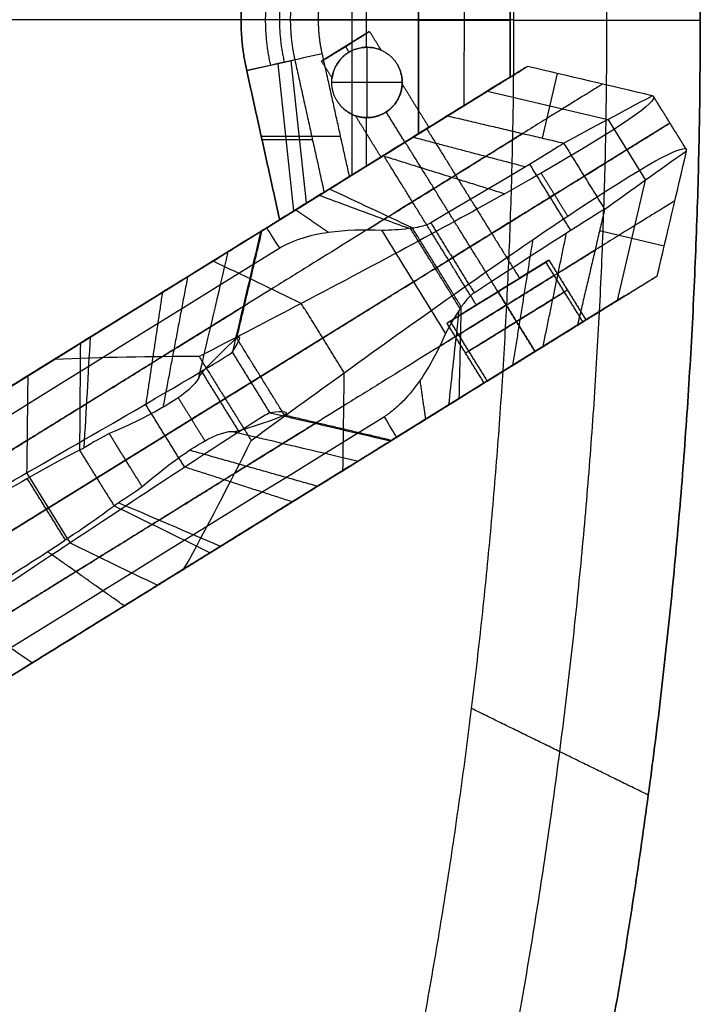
# Model space of a CAD drawing. Header units: millimetres. Extents: x 158 to 605, y -307 to 354.
# Tile 6 of 12: x 509 to 605, y -116 to 24. Entities that reach past the tile are written whole.
import ezdxf

# ---------------------------------------------------------------- set-up
doc = ezdxf.new("R2010")
doc.units = ezdxf.units.MM
for name, color, linetype, true_color in [('Details', 7, 'Continuous', 0xbf3f3f), ('Legs', 7, 'Continuous', 0x38b677), ('Tabletop', 7, 'Continuous', 0xffa000)]:
    doc.layers.add(name, color=color, linetype=linetype, true_color=true_color)

msp = doc.modelspace()

# ---------------------------------------------------------------- linework, layer by layer
at = {"layer": 'Details'}
for p, q in [((556, 1.77, -1237.98), (556, 45.75, -1237.98)), ((571.92, 11.64, -1244.48), (571.93, 35.86, -1244.48)), ((571.92, 11.64, -1266.48), (571.93, 35.86, -1266.48)), ((578.43, 31.83, -1255.48), (578.42, 15.67, -1255.48)), ((558.05, 19.9, -1272.98), (558.05, 27.62, -1272.98)), ((547.22, 23.77, -1237.98), (565.42, 23.77, -1237.98)), ((565.42, 23.77, -1272.98), (551.22, 23.77, -1272.98)), ((565.42, 23.75, -1237.98), (578.42, 23.75, -1250.98)), ((578.42, 23.75, -1259.98), (565.42, 23.75, -1272.98)), ((558.47, 22.13, -1252.54), (551.67, 17.91, -1252.54)), ((555.07, 20.02, -1248.54), (555.07, 20.02, -1256.54)), ((558.11, 9.9, -1242.98), (558.11, 19.9, -1242.98)), ((547.74, -3.34, -1242.73), (545.48, 17.56, -1240.42)), ((549.54, -2.23, -1266.23), (547.36, 17.99, -1268.47)), ((545.71, -4.6, -1255.48), (541.03, 16.58, -1255.48)), ((578.42, 15.67, -1255.48), (565.8, 7.85, -1255.48)), ((563.11, 14.9, -1242.98), (553.11, 14.9, -1242.98)), ((558.05, 3.04, -1272.98), (558.05, 9.9, -1272.98)), ((554.36, 7.23, -1272.98), (543.09, 7.23, -1261.98)), ((543.19, 6.78, -1244.98), (550.36, 6.78, -1237.98)), ((561.19, 4.99, -1255.48), (545.71, -4.6, -1255.48)), ((562.06, 5.53, -1237.98), (562.06, 5.53, -1248.91)), ((562.06, 5.53, -1256.17), (562.06, 5.53, -1272.98)), ((544.59, 0.48, -1244.98), (544.59, 0.48, -1261.98)), ((569.9, -19.04, -1252.52), (583.5, -10.62, -1252.52)), ((576.7, -14.83, -1244.52), (576.7, -14.83, -1260.52)), ((588.77, -19.12, -1252.52), (575.17, -27.54, -1252.52)), ((581.97, -23.33, -1244.52), (581.97, -23.33, -1260.52))]:
    msp.add_line(p, q, dxfattribs=at)
for points, degree in [([(565.43, 39.89, -1237.98), (565.42, 23.75, -1237.98), (565.42, 7.61, -1237.98)], 2), ([(565.42, 7.61, -1272.98), (565.42, 23.75, -1272.98), (565.43, 39.89, -1272.98)], 2), ([(578.42, 15.67, -1250.98), (578.42, 23.75, -1250.98), (578.43, 31.83, -1250.98)], 2), ([(578.43, 31.83, -1259.98), (578.42, 23.75, -1259.98), (578.42, 15.67, -1259.98)], 2), ([(558.47, 22.13, -1252.54), (559.29, 20.8, -1252.54), (560.11, 19.48, -1252.54)], 2), ([(555.57, 19.2, -1248.54), (555.32, 19.61, -1248.54), (555.07, 20.02, -1248.54)], 2), ([(555.57, 19.2, -1256.54), (555.32, 19.61, -1256.54), (555.07, 20.02, -1256.54)], 2), ([(551.76, 18.97, -1272.98), (548.19, 18.17, -1269.31), (544.61, 17.37, -1265.65), (541.03, 16.58, -1261.98)], 3), ([(555.62, 1.54, -1272.98), (553.69, 10.26, -1272.98), (551.76, 18.97, -1272.98)], 2), ([(555.48, 19.15, -1242.98), (555.48, 19.15, -1245.76), (555.48, 19.15, -1248.54)], 2), ([(555.48, 19.15, -1256.54), (555.48, 19.15, -1264.76), (555.48, 19.15, -1272.98)], 2), ([(547.86, 18.1, -1237.98), (549.94, 8.7, -1237.98), (552.01, -0.69, -1237.98)], 2), ([(553.15, 15.52, -1252.54), (552.41, 16.72, -1252.54), (551.67, 17.91, -1252.54)], 2), ([(562.36, 17.53, -1272.98), (562.36, 17.53, -1257.98), (562.36, 17.53, -1242.98)], 2), ([(541.03, 16.58, -1261.98), (541.03, 16.58, -1253.48), (541.03, 16.58, -1244.98)], 2), ([(541.03, 16.58, -1244.98), (543.37, 5.99, -1244.98), (545.71, -4.6, -1244.98)], 2), ([(545.71, -4.6, -1261.98), (543.37, 5.99, -1261.98), (541.03, 16.58, -1261.98)], 2), ([(565.42, 7.61, -1237.98), (569.75, 10.3, -1242.31), (574.09, 12.98, -1246.65), (578.42, 15.67, -1250.98)], 3), ([(578.42, 15.67, -1259.98), (574.09, 12.98, -1264.31), (569.75, 10.3, -1268.65), (565.42, 7.61, -1272.98)], 3), ([(578.42, 15.67, -1250.98), (578.42, 15.67, -1255.48), (578.42, 15.67, -1259.98)], 2), ([(563.1, 14.64, -1252.54), (565, 11.59, -1252.54), (566.89, 8.53, -1252.54)], 2), ([(553.86, 12.26, -1242.98), (553.86, 12.26, -1257.98), (553.86, 12.26, -1272.98)], 2), ([(560.09, 4.31, -1252.54), (558.28, 7.25, -1252.54), (556.46, 10.18, -1252.54)], 2), ([(560.74, 10.65, -1242.98), (560.74, 10.65, -1245.76), (560.74, 10.65, -1248.54)], 2), ([(560.74, 10.65, -1256.54), (560.74, 10.65, -1264.76), (560.74, 10.65, -1272.98)], 2), ([(563.49, 6.42, -1248.54), (562.16, 8.56, -1248.54), (560.84, 10.71, -1248.54)], 2), ([(563.49, 6.42, -1256.54), (562.16, 8.56, -1256.54), (560.84, 10.71, -1256.54)], 2), ([(552.01, -0.69, -1237.98), (558.71, 3.46, -1237.98), (565.42, 7.61, -1237.98)], 2), ([(565.42, 7.61, -1272.98), (560.52, 4.58, -1272.98), (555.62, 1.54, -1272.98)], 2), ([(545.71, -4.6, -1261.98), (549.01, -2.55, -1265.65), (552.31, -0.51, -1269.31), (555.62, 1.54, -1272.98)], 3), ([(552.01, -0.69, -1237.98), (549.91, -2, -1240.31), (547.81, -3.3, -1242.65), (545.71, -4.6, -1244.98)], 3), ([(545.71, -4.6, -1244.98), (545.71, -4.6, -1253.48), (545.71, -4.6, -1261.98)], 2), ([(588.77, -19.12, -1252.52), (586.13, -14.87, -1252.52), (583.5, -10.62, -1252.52)], 2), ([(576.7, -14.83, -1244.52), (579.33, -19.08, -1244.52), (581.97, -23.33, -1244.52)], 2), ([(576.7, -14.83, -1260.52), (579.33, -19.08, -1260.52), (581.97, -23.33, -1260.52)], 2), ([(569.9, -19.04, -1252.52), (572.53, -23.29, -1252.52), (575.17, -27.54, -1252.52)], 2)]:
    msp.add_open_spline(points, degree=degree, dxfattribs=at)
for points, weights in [([(541.03, 31.15, -1244.98), (539.39, 23.86, -1244.98), (541.03, 16.58, -1244.98)], [1, 0.975546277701, 1]), ([(541.03, 16.58, -1261.98), (539.39, 23.86, -1261.98), (541.03, 31.15, -1261.98)], [1, 0.975546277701, 1]), ([(541.03, 16.58, -1255.48), (539.39, 23.86, -1255.48), (541.03, 31.15, -1255.48)], [1, 0.975546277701, 1]), ([(544.44, 17.33, -1241.48), (542.97, 23.86, -1241.48), (544.45, 30.39, -1241.48)], [0.952919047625, 0.929525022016, 0.95291904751]), ([(546.4, 17.77, -1267.48), (545.02, 23.86, -1267.48), (546.4, 29.95, -1267.48)], [0.88709101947, 0.865308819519, 0.887091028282]), ([(547.86, 29.62, -1237.98), (546.56, 23.86, -1237.98), (547.86, 18.1, -1237.98)], [1, 0.975441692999, 1]), ([(551.76, 18.97, -1272.98), (550.66, 23.86, -1272.98), (551.77, 28.75, -1272.98)], [1, 0.975352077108, 1])]:
    msp.add_rational_spline(points, weights, degree=2, dxfattribs=at)
for points, weights, knots in [([(551.67, 17.91, -1252.54), (551.67, 17.91, -1248.54), (555.07, 20.02, -1248.54), (558.47, 22.13, -1248.54), (558.47, 22.13, -1252.54)], [1, 0.707106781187, 1, 0.707106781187, 1], [0, 0, 0, 8, 8, 16, 16, 16]), ([(551.67, 17.91, -1252.54), (551.67, 17.91, -1256.54), (555.07, 20.02, -1256.54), (558.47, 22.13, -1256.54), (558.47, 22.13, -1252.54)], [1, 0.707106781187, 1, 0.707106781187, 1], [-16, -16, -16, -8, -8, 0, 0, 0]), ([(553.86, 12.26, -1272.98), (551.22, 16.51, -1272.98), (555.48, 19.15, -1272.98), (559.73, 21.78, -1272.98), (562.36, 17.53, -1272.98)], [1, 0.707106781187, 1, 0.707106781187, 1], [0, 0, 0, 10, 10, 20, 20, 20]), ([(553.86, 12.26, -1242.98), (551.22, 16.51, -1242.98), (555.48, 19.15, -1242.98), (559.73, 21.78, -1242.98), (562.36, 17.53, -1242.98)], [1, 0.707106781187, 1, 0.707106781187, 1], [-20, -20, -20, -10, -10, 0, 0, 0]), ([(553.86, 12.26, -1257.98), (551.22, 16.51, -1257.98), (555.48, 19.15, -1257.98), (559.73, 21.78, -1257.98), (562.36, 17.53, -1257.98)], [1, 0.707106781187, 1, 0.707106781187, 1], [-15.707963, -15.707963, -15.707963, -7.853982, -7.853982, 0, 0, 0]), ([(562.36, 17.53, -1242.98), (564.99, 13.28, -1242.98), (560.74, 10.65, -1242.98), (556.49, 8.01, -1242.98), (553.86, 12.26, -1242.98)], [1, 0.707106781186, 1, 0.707106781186, 1], [-20, -20, -20, -10, -10, 0, 0, 0]), ([(553.86, 12.26, -1272.98), (556.49, 8.01, -1272.98), (560.74, 10.65, -1272.98), (564.99, 13.28, -1272.98), (562.36, 17.53, -1272.98)], [1, 0.707106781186, 1, 0.707106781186, 1], [-20, -20, -20, -10, -10, 0, 0, 0]), ([(562.36, 17.53, -1257.98), (564.99, 13.28, -1257.98), (560.74, 10.65, -1257.98), (556.49, 8.01, -1257.98), (553.86, 12.26, -1257.98)], [1, 0.707106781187, 1, 0.707106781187, 1], [-31.415927, -31.415927, -31.415927, -23.561945, -23.561945, -15.707963, -15.707963, -15.707963]), ([(566.89, 8.53, -1252.54), (566.89, 8.53, -1248.54), (563.49, 6.42, -1248.54), (560.09, 4.31, -1248.54), (560.09, 4.31, -1252.54)], [1, 0.707106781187, 1, 0.707106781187, 1], [0, 0, 0, 8, 8, 16, 16, 16]), ([(566.89, 8.53, -1252.54), (566.89, 8.53, -1256.54), (563.49, 6.42, -1256.54), (560.09, 4.31, -1256.54), (560.09, 4.31, -1252.54)], [1, 0.707106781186, 1, 0.707106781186, 1], [-16, -16, -16, -8, -8, 0, 0, 0]), ([(569.9, -19.04, -1252.52), (569.9, -19.04, -1244.52), (576.7, -14.83, -1244.52), (583.5, -10.62, -1244.52), (583.5, -10.62, -1252.52)], [1, 0.707106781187, 1, 0.707106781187, 1], [25.132741, 25.132741, 25.132741, 37.699112, 37.699112, 50.265482, 50.265482, 50.265482]), ([(583.5, -10.62, -1252.52), (583.5, -10.62, -1260.52), (576.7, -14.83, -1260.52), (569.9, -19.04, -1260.52), (569.9, -19.04, -1252.52)], [1, 0.707106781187, 1, 0.707106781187, 1], [0, 0, 0, 12.566371, 12.566371, 25.132741, 25.132741, 25.132741]), ([(586.13, -14.87, -1252.52), (586.13, -14.87, -1244.52), (579.33, -19.08, -1244.52), (572.53, -23.29, -1244.52), (572.53, -23.29, -1252.52)], [1, 0.707106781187, 1, 0.707106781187, 1], [-50.265482, -50.265482, -50.265482, -37.699112, -37.699112, -25.132741, -25.132741, -25.132741]), ([(572.53, -23.29, -1252.52), (572.53, -23.29, -1260.52), (579.33, -19.08, -1260.52), (586.13, -14.87, -1260.52), (586.13, -14.87, -1252.52)], [1, 0.707106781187, 1, 0.707106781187, 1], [-25.132741, -25.132741, -25.132741, -12.566371, -12.566371, 0, 0, 0]), ([(588.77, -19.12, -1252.52), (588.77, -19.12, -1244.52), (581.97, -23.33, -1244.52), (575.17, -27.54, -1244.52), (575.17, -27.54, -1252.52)], [1, 0.707106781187, 1, 0.707106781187, 1], [-50.265482, -50.265482, -50.265482, -37.699112, -37.699112, -25.132741, -25.132741, -25.132741]), ([(575.17, -27.54, -1252.52), (575.17, -27.54, -1260.52), (581.97, -23.33, -1260.52), (588.77, -19.12, -1260.52), (588.77, -19.12, -1252.52)], [1, 0.707106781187, 1, 0.707106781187, 1], [-25.132741, -25.132741, -25.132741, -12.566371, -12.566371, 0, 0, 0])]:
    msp.add_rational_spline(points, weights, degree=2, knots=knots, dxfattribs=at)
for points, knots in [([(560.11, 19.48, -1252.54), (560.11, 19.48, -1251.96), (559.9, 19.58, -1251.42), (559.3, 19.76, -1250.48), (558.91, 19.85, -1250.06), (558.48, 19.88, -1249.71), (557.62, 19.95, -1249.01), (556.56, 19.79, -1248.54), (555.57, 19.2, -1248.54), (555.54, 19.19, -1248.54), (555.51, 19.17, -1248.54), (555.48, 19.15, -1248.54), (554.55, 18.57, -1248.57), (553.93, 17.77, -1249.03), (553.59, 17.03, -1249.71), (553.41, 16.65, -1250.06), (553.3, 16.28, -1250.49), (553.17, 15.72, -1251.44), (553.15, 15.52, -1251.97), (553.15, 15.52, -1252.54)], [0, 0, 0, 0, 1.733851, 1.733851, 3.432485, 3.432485, 3.432485, 6.859425, 6.859425, 6.859425, 6.971266, 6.971266, 6.971266, 10.232122, 10.232122, 10.232122, 11.901058, 11.901058, 13.605799, 13.605799, 13.605799, 13.605799]), ([(560.11, 19.48, -1252.54), (560.11, 19.48, -1253.12), (559.9, 19.58, -1253.66), (559.3, 19.76, -1254.6), (558.91, 19.85, -1255.01), (558.48, 19.88, -1255.37), (557.62, 19.95, -1256.06), (556.56, 19.79, -1256.54), (555.57, 19.2, -1256.54), (555.54, 19.19, -1256.54), (555.51, 19.17, -1256.54), (555.48, 19.15, -1256.54), (554.55, 18.57, -1256.51), (553.93, 17.77, -1256.05), (553.59, 17.03, -1255.37), (553.41, 16.65, -1255.01), (553.3, 16.28, -1254.59), (553.17, 15.72, -1253.64), (553.15, 15.52, -1253.11), (553.15, 15.52, -1252.54)], [-13.605799, -13.605799, -13.605799, -13.605799, -11.871948, -11.871948, -10.173315, -10.173315, -10.173315, -6.746375, -6.746375, -6.746375, -6.634534, -6.634534, -6.634534, -3.373678, -3.373678, -3.373678, -1.704741, -1.704741, 0, 0, 0, 0]), ([(541.03, 16.58, -1244.98), (542.17, 16.83, -1243.81), (543.31, 17.08, -1242.65), (545.01, 17.46, -1240.9), (545.58, 17.59, -1240.31), (546.72, 17.84, -1239.15), (547.29, 17.96, -1238.56), (547.86, 18.1, -1237.98)], [-9.89959, -9.89959, -9.89959, -9.89959, -4.949805, -4.949805, -2.474912, -2.474912, 0, 0, 0, 0]), ([(556.46, 10.18, -1252.54), (556.46, 10.18, -1251.98), (556.63, 10.11, -1251.47), (557.17, 9.98, -1250.54), (557.54, 9.91, -1250.12), (558.76, 9.87, -1249.06), (559.79, 10.05, -1248.57), (560.74, 10.65, -1248.54), (560.77, 10.67, -1248.54), (560.81, 10.69, -1248.54), (560.84, 10.71, -1248.54), (561.81, 11.34, -1248.54), (562.43, 12.24, -1249.03), (562.91, 13.43, -1250.09), (563, 13.82, -1250.5), (563.1, 14.42, -1251.43), (563.1, 14.64, -1251.96), (563.1, 14.64, -1252.54)], [0, 0, 0, 0, 1.673482, 1.673482, 3.311454, 3.311454, 6.640458, 6.640458, 6.640458, 6.752299, 6.752299, 6.752299, 10.195444, 10.195444, 11.888055, 11.888055, 13.614598, 13.614598, 13.614598, 13.614598]), ([(563.1, 14.64, -1252.54), (563.1, 14.64, -1253.11), (563.1, 14.42, -1253.64), (563, 13.82, -1254.57), (562.91, 13.43, -1254.99), (562.43, 12.24, -1256.05), (561.81, 11.34, -1256.54), (560.84, 10.71, -1256.54), (560.81, 10.69, -1256.54), (560.77, 10.67, -1256.54), (560.74, 10.65, -1256.54), (559.79, 10.05, -1256.5), (558.76, 9.87, -1256.02), (557.54, 9.91, -1254.95), (557.17, 9.98, -1254.54), (556.63, 10.11, -1253.61), (556.46, 10.18, -1253.09), (556.46, 10.18, -1252.54)], [0, 0, 0, 0, 1.726543, 1.726543, 3.419155, 3.419155, 6.862299, 6.862299, 6.862299, 6.97414, 6.97414, 6.97414, 10.303145, 10.303145, 11.941117, 11.941117, 13.614598, 13.614598, 13.614598, 13.614598])]:
    msp.add_open_spline(points, degree=3, knots=knots, dxfattribs=at)
at = {"layer": 'Legs'}
for p, q in [((585.12, 16.18, -1242.97), (582.97, 7, -1607.32)), ((543.25, -6.15, -1393.78), (576.19, 14.26, -1393.78)), ((575.21, 13.66, -1425.15), (592.31, 9.65, -1425.15)), ((601.12, 9.13, -1240.79), (588.94, 1.58, -1606.94)), ((597.71, 1.03, -1423.87), (592.35, 9.67, -1423.87)), ((593.65, -16.09, -1425.16), (597.67, 1, -1425.16)), ((545.41, -4.81, -1130.82), (545.41, -4.81, -1657.87)), ((591.14, -6.15, -1607.32), (600.32, -8.31, -1242.98)), ((371.17, -112.78, -1646.17), (537.35, -9.8, -1646.17)), ((583.93, -10.35, -1252.52), (579.76, -12.93, -1252.52)), ((564.71, -13.44, -1678.49), (265.79, -198.67, -1678.44)), ((444.71, -67.21, -1126.86), (530.77, -13.88, -1126.86)), ((576.7, -14.83, -1244.02), (576.7, -14.83, -1248.92)), ((576.7, -14.83, -1256.12), (576.7, -14.83, -1261.02)), ((594.62, -15.49, -1393.78), (561.69, -35.9, -1393.78)), ((573.64, -16.73, -1252.52), (569.47, -19.31, -1252.52)), ((478.59, -66.8, -1097.12), (537.97, -30.01, -1097.12)), ((563.85, -34.56, -1130.82), (563.85, -34.56, -1657.87)), ((555.79, -39.55, -1646.17), (389.61, -142.53, -1646.17)), ((549.2, -43.63, -1126.86), (463.15, -96.96, -1126.86))]:
    msp.add_line(p, q, dxfattribs=at)
for points, weights in [([(536.25, -10.48, -1119.03), (579.86, 16.54, -1170.37), (580.88, 17.17, -1242.94)], [1, 0.927102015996, 1]), ([(591.56, 14.67, -1243.02), (590.55, 14.05, -1166.76), (544.54, -14.46, -1113.02)], [0.977572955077, 0.883928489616, 0.931820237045]), ([(569.55, 10.15, -1607.1), (569.28, 9.98, -1640.88), (552.76, -0.25, -1668.53)], [1, 0.954884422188, 1]), ([(551.83, -21.42, -1109.95), (601.78, 9.53, -1162.17), (601.12, 9.13, -1240.79)], [0.974277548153, 0.898425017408, 1]), ([(561.15, -4.17, -1674.77), (579.89, 7.44, -1644.62), (580.22, 7.64, -1607.27)], [0.974402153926, 0.928631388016, 0.976158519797]), ([(588.94, 1.58, -1606.94), (588.89, 1.55, -1644.51), (570.23, -10.01, -1674.99)], [1, 0.95197604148, 1]), ([(551.3, -1.16, -1670.91), (548.35, -2.99, -1674.88), (543.87, -5.76, -1675.09)], [1, 0.918372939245, 1]), ([(552.76, -0.25, -1668.53), (552.05, -0.7, -1669.73), (551.3, -1.16, -1670.91)], [1, 0.99990860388, 1]), ([(601.83, -1.91, -1243.02), (600.82, -2.53, -1166.76), (554.81, -31.04, -1113.02)], [0.977572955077, 0.883928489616, 0.931820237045]), ([(560.53, -4.56, -1675.76), (560.84, -4.36, -1675.27), (561.15, -4.17, -1674.77)], [0.976011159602, 0.975192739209, 0.974402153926]), ([(558.14, -6.04, -1678.49), (559.45, -5.23, -1677.26), (560.53, -4.56, -1675.76)], [0.958212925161, 0.945499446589, 0.94199878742]), ([(543.02, -6.29, -1238.09), (542.65, -6.52, -1188.26), (509.94, -26.79, -1156.6)], [1, 0.906085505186, 1]), ([(538.41, -9.14, -1563.23), (545.6, -4.69, -1400.76), (543.02, -6.29, -1238.09)], [1, 0.999375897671, 1]), ([(518.85, -21.26, -1615.72), (536.9, -10.08, -1593.73), (538.41, -9.14, -1563.23)], [1, 0.937731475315, 1]), ([(571.42, -20.75, -1674.77), (590.16, -9.14, -1644.62), (590.49, -8.93, -1607.27)], [0.974402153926, 0.928631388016, 0.976158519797]), ([(513.68, -24.47, -1097.12), (525.86, -16.92, -1106.79), (536.25, -10.48, -1119.03)], [1, 0.995393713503, 1]), ([(570.23, -10.01, -1674.99), (569.32, -10.58, -1676.4), (568.02, -11.38, -1677.29)], [1, 0.958643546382, 0.955328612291]), ([(554.69, -40.23, -1119.03), (598.3, -13.21, -1170.37), (599.32, -12.58, -1242.94)], [1, 0.927102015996, 1]), ([(568.02, -11.38, -1677.29), (566.49, -12.34, -1678.35), (564.71, -13.44, -1678.49)], [0.955328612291, 0.951435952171, 1]), ([(544.54, -14.46, -1113.02), (537.23, -18.99, -1104.48), (529.05, -24.07, -1097.12)], [0.931820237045, 0.939912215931, 0.952044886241]), ([(540.51, -16.96, -1238.2), (543.09, -15.36, -1400.6), (535.92, -19.81, -1562.81)], [0.999937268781, 0.999313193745, 0.999937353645]), ([(509.84, -35.97, -1162.58), (540.19, -17.16, -1191.96), (540.51, -16.96, -1238.2)], [0.897207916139, 0.834287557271, 0.94514329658]), ([(535.92, -19.81, -1562.81), (534.54, -20.66, -1590.32), (518.31, -30.72, -1610.19)], [0.945926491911, 0.887338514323, 0.945552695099]), ([(570.8, -21.13, -1675.76), (571.11, -20.94, -1675.27), (571.42, -20.75, -1674.77)], [0.976011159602, 0.975192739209, 0.974402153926]), ([(587.98, -19.6, -1607.1), (587.71, -19.77, -1640.88), (571.2, -30, -1668.53)], [1, 0.954884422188, 1]), ([(489.38, -39.53, -1631.92), (505.29, -29.67, -1629.61), (517.41, -22.16, -1617.24)], [1, 0.956555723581, 1]), ([(517.41, -22.16, -1617.24), (518.14, -21.7, -1616.5), (518.85, -21.26, -1615.72)], [1, 0.999829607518, 1]), ([(537.97, -30.01, -1097.12), (545.23, -25.51, -1103.04), (551.83, -21.42, -1109.95)], [1, 0.985274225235, 0.974277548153]), ([(568.41, -22.61, -1678.49), (569.72, -21.8, -1677.26), (570.8, -21.13, -1675.76)], [0.958212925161, 0.945499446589, 0.94199878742]), ([(509.94, -26.79, -1156.6), (501.71, -31.89, -1148.63), (492.13, -37.82, -1143.12)], [1, 0.993164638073, 1]), ([(541.64, -27.73, -1236.91), (540.62, -28.36, -1193.79), (512.86, -45.56, -1165.59)], [1, 0.894677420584, 0.956202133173]), ([(537.26, -30.45, -1554.68), (546.56, -24.68, -1395.93), (541.64, -27.73, -1236.91)], [1, 0.998616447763, 1]), ([(518.31, -30.72, -1610.19), (517.83, -31.01, -1610.71), (517.34, -31.32, -1611.22)], [0.92056381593, 0.918521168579, 0.916668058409]), ([(523.85, -38.76, -1601.57), (535.95, -31.26, -1580.26), (537.26, -30.45, -1554.68)], [1, 0.965192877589, 1]), ([(569.74, -30.91, -1670.91), (570.48, -30.45, -1669.73), (571.2, -30, -1668.53)], [1, 0.99990860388, 1]), ([(517.34, -31.32, -1611.22), (506.72, -37.9, -1622.16), (492.72, -46.57, -1624.21)], [0.916668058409, 0.878434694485, 0.920883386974]), ([(554.81, -31.04, -1113.02), (547.5, -35.57, -1104.48), (539.32, -40.64, -1097.12)], [0.931820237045, 0.939912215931, 0.952044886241]), ([(562.31, -35.51, -1675.09), (566.79, -32.74, -1674.88), (569.74, -30.91, -1670.91)], [1, 0.918372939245, 1]), ([(520.11, -52.54, -1162.58), (550.46, -33.73, -1191.96), (550.78, -33.54, -1238.2)], [0.897207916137, 0.834287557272, 0.94514329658]), ([(550.78, -33.54, -1238.2), (553.36, -31.94, -1400.6), (546.19, -36.38, -1562.81)], [0.999937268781, 0.999313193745, 0.999937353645]), ([(493.3, -46.21, -1150.07), (502.2, -40.7, -1155.18), (509.84, -35.97, -1162.58)], [0.945171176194, 0.914572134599, 0.897207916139]), ([(561.45, -36.04, -1238.09), (561.09, -36.27, -1188.26), (528.38, -56.54, -1156.6)], [1, 0.906085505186, 1]), ([(561.45, -36.04, -1238.09), (564.03, -34.44, -1400.76), (556.85, -38.9, -1563.23)], [1, 0.999375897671, 1]), ([(546.19, -36.38, -1562.81), (544.81, -37.24, -1590.32), (528.58, -47.29, -1610.19)], [0.945926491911, 0.887338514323, 0.945552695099]), ([(519.74, -41.3, -1607.25), (522, -39.9, -1604.62), (523.85, -38.76, -1601.57)], [0.972106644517, 0.982379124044, 1]), ([(556.85, -38.9, -1563.23), (555.33, -39.83, -1593.73), (537.29, -51.01, -1615.72)], [1, 0.937731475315, 1]), ([(554.69, -40.23, -1119.03), (544.3, -46.67, -1106.79), (532.12, -54.22, -1097.12)], [1, 0.995393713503, 1]), ([(498.09, -54.72, -1619.63), (510.71, -46.9, -1617.79), (519.74, -41.3, -1607.25)], [1, 0.933113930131, 0.972106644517]), ([(512.86, -45.56, -1165.59), (506.16, -49.72, -1158.78), (498.38, -54.54, -1153.79)], [0.956202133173, 0.972352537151, 1]), ([(528.58, -47.29, -1610.19), (528.1, -47.59, -1610.71), (527.61, -47.89, -1611.22)], [0.92056381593, 0.918521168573, 0.916668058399]), ([(527.61, -47.89, -1611.22), (517, -54.47, -1622.16), (503, -63.15, -1624.21)], [0.916668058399, 0.878434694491, 0.920883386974]), ([(535.85, -51.91, -1617.24), (536.58, -51.45, -1616.5), (537.29, -51.01, -1615.72)], [1, 0.999829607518, 1]), ([(503.57, -62.79, -1150.07), (512.47, -57.28, -1155.18), (520.11, -52.54, -1162.58)], [0.945171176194, 0.914572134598, 0.897207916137]), ([(535.85, -51.91, -1617.24), (523.73, -59.42, -1629.61), (507.81, -69.28, -1631.92)], [1, 0.956555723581, 1]), ([(510.57, -67.57, -1143.12), (520.15, -61.64, -1148.63), (528.38, -56.54, -1156.6)], [1, 0.993164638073, 1]), ([(470.46, -92.43, -1128.02), (491.49, -79.39, -1131.97), (510.57, -67.57, -1143.12)], [1, 0.98855147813, 1])]:
    msp.add_rational_spline(points, weights, degree=2, dxfattribs=at)
for points, degree in [([(580.88, 17.17, -1242.94), (575.21, 13.66, -1425.02), (569.55, 10.15, -1607.1)], 2), ([(598.61, 13.01, -1243.07), (592.7, 14.4, -1243.03), (586.79, 15.79, -1242.99), (580.88, 17.17, -1242.94)], 3), ([(586.02, 6.29, -1606.94), (590.22, 8.53, -1485.65), (594.41, 10.77, -1364.36), (598.61, 13.01, -1243.07)], 3), ([(598.76, 12.95, -1240.79), (598.71, 12.97, -1241.55), (598.66, 13, -1242.31), (598.61, 13.01, -1243.07)], 3), ([(603.49, 5.31, -1240.79), (601.12, 9.13, -1240.79), (598.76, 12.95, -1240.79)], 2), ([(564.67, 7.13, -1640.93), (572.65, 5.02, -1642.85), (580.62, 2.92, -1644.77)], 2), ([(566.59, 8.32, -1252.52), (573.18, -2.31, -1252.52), (579.76, -12.93, -1252.52)], 2), ([(576.7, -14.83, -1248.92), (570.12, -4.2, -1248.92), (563.53, 6.42, -1248.92)], 2), ([(576.7, -14.83, -1256.12), (570.12, -4.2, -1256.12), (563.53, 6.42, -1256.12)], 2), ([(586.02, 6.28, -1607.37), (585.99, 6.1, -1631.64), (579.39, 2.14, -1655.28), (567.15, -5.05, -1674.99)], 3), ([(586.02, 6.28, -1607.37), (586.02, 6.28, -1607.23), (586.02, 6.29, -1607.08), (586.02, 6.29, -1606.94)], 3), ([(586.02, 6.29, -1606.94), (588.94, 1.58, -1606.94), (591.86, -3.14, -1606.94)], 2), ([(560.39, 4.48, -1156.02), (569.03, 1.78, -1152.6), (577.66, -0.91, -1149.17)], 2), ([(573.64, -16.73, -1252.52), (567.06, -6.1, -1252.52), (560.47, 4.53, -1252.52)], 2), ([(603.48, 5.15, -1243.07), (599.61, 2.39, -1364.36), (595.73, -0.37, -1485.65), (591.86, -3.14, -1606.94)], 3), ([(599.32, -12.58, -1242.94), (600.71, -6.67, -1242.99), (602.1, -0.76, -1243.03), (603.48, 5.15, -1243.07)], 3), ([(603.48, 5.15, -1243.07), (603.49, 5.2, -1242.31), (603.49, 5.25, -1241.55), (603.49, 5.31, -1240.79)], 3), ([(587.02, -6.09, -1642.69), (584.12, -1.41, -1642.69), (581.22, 3.28, -1642.69)], 2), ([(586.61, -4.09, -1159.72), (584.72, -1.04, -1159.72), (582.83, 2.02, -1159.72)], 2), ([(552.76, -0.25, -1668.53), (535.09, -11.2, -1642.89), (517.41, -22.16, -1617.24)], 2), ([(564.54, -5.77, -1677.29), (560.62, -3.92, -1674.38), (556.69, -2.08, -1671.46), (552.76, -0.25, -1668.53)], 3), ([(548.01, -3.2, -1673.87), (550.32, -4.79, -1676.18), (552.63, -6.38, -1678.49)], 2), ([(573.31, -14.98, -1674.99), (585.19, -7.22, -1655.28), (591.67, -3.08, -1631.64), (591.85, -3.12, -1607.37)], 3), ([(591.86, -3.14, -1606.94), (591.86, -3.13, -1607.08), (591.85, -3.13, -1607.23), (591.85, -3.12, -1607.37)], 3), ([(567.15, -5.05, -1674.99), (570.23, -10.01, -1674.99), (573.31, -14.98, -1674.99)], 2), ([(543.87, -5.76, -1675.09), (402.12, -93.6, -1675.09), (260.38, -181.44, -1675.09)], 2), ([(543.02, -6.29, -1238.09), (541.68, -11.99, -1238.15), (540.34, -17.69, -1238.21), (539, -23.39, -1238.27)], 3), ([(543.16, -6.2, -1400.67), (541.36, -13.85, -1400.58), (539.57, -21.5, -1400.49)], 2), ([(545.71, -8.62, -1678.49), (545, -7.51, -1677.17), (544.31, -6.45, -1675.91), (543.87, -5.76, -1675.09)], 3), ([(560.15, -6.08, -1678.49), (561.48, -6.08, -1678.41), (562.79, -5.99, -1678.12), (563.99, -5.83, -1677.57)], 3), ([(560.15, -6.08, -1678.49), (564.71, -13.44, -1678.49), (569.27, -20.79, -1678.49)], 2), ([(563.99, -5.83, -1677.57), (564.18, -5.81, -1677.48), (564.36, -5.79, -1677.39), (564.54, -5.77, -1677.29)], 3), ([(571.34, -17.25, -1677.44), (567.79, -11.52, -1677.44), (564.25, -5.8, -1677.44)], 2), ([(571.5, -17, -1677.29), (568.02, -11.38, -1677.29), (564.54, -5.77, -1677.29)], 2), ([(583.11, -22.62, -1640.93), (584.77, -14.54, -1642.85), (586.44, -6.47, -1644.77)], 2), ([(578.83, -25.27, -1156.02), (580.26, -16.34, -1152.6), (581.69, -7.41, -1149.17)], 2), ([(262.14, -184.27, -1678.44), (356.67, -125.72, -1678.45), (451.19, -67.17, -1678.47), (545.71, -8.62, -1678.49)], 3), ([(534.22, -27.06, -1562.52), (535.62, -21.09, -1562.76), (537.01, -15.12, -1562.99), (538.41, -9.14, -1563.23)], 3), ([(536.25, -10.48, -1119.03), (523.1, -18.63, -1137.81), (509.94, -26.79, -1156.6)], 2), ([(548.78, -16.5, -1109.95), (544.6, -14.49, -1112.97), (540.43, -12.49, -1116), (536.25, -10.48, -1119.03)], 3), ([(583.93, -10.35, -1252.52), (586.56, -14.6, -1252.52), (589.19, -18.85, -1252.52)], 2), ([(587.98, -19.6, -1607.1), (593.65, -16.09, -1425.02), (599.32, -12.58, -1242.94)], 2), ([(532.63, -12.73, -1591.54), (530.88, -22, -1588.74), (529.13, -31.27, -1585.95)], 2), ([(529.05, -14.94, -1182.11), (527.88, -22.87, -1185.37), (526.7, -30.79, -1188.63)], 2), ([(581.97, -23.33, -1244.02), (579.33, -19.08, -1244.02), (576.7, -14.83, -1244.02)], 2), ([(581.97, -23.33, -1261.02), (579.33, -19.08, -1261.02), (576.7, -14.83, -1261.02)], 2), ([(548.78, -16.5, -1109.95), (544.2, -18.91, -1105.36), (539.35, -21.43, -1101.07), (534.27, -24.05, -1097.12)], 3), ([(554.88, -26.34, -1109.95), (551.83, -21.42, -1109.95), (548.78, -16.5, -1109.95)], 2), ([(571.2, -17.47, -1677.57), (570.52, -18.47, -1678.12), (569.86, -19.6, -1678.41), (569.27, -20.79, -1678.49)], 3), ([(571.2, -30, -1668.53), (571.31, -25.67, -1671.46), (571.41, -21.34, -1674.38), (571.5, -17, -1677.29)], 3), ([(571.5, -17, -1677.29), (571.4, -17.15, -1677.39), (571.3, -17.31, -1677.48), (571.2, -17.47, -1677.57)], 3), ([(574.74, -27.81, -1252.52), (572.11, -23.56, -1252.52), (569.47, -19.31, -1252.52)], 2), ([(539, -23.39, -1238.27), (541.27, -19.84, -1343.75), (539.83, -20.81, -1449.37), (534.69, -26.3, -1554.68)], 3), ([(517.41, -22.16, -1617.24), (517.37, -27.22, -1613.91), (517.33, -32.29, -1610.58), (517.29, -37.35, -1607.25)], 3), ([(517.95, -37.02, -1606.5), (518.25, -31.77, -1609.58), (518.55, -26.52, -1612.65), (518.85, -21.26, -1615.72)], 3), ([(546.37, -32.33, -1395.86), (543, -26.89, -1395.86), (539.63, -21.45, -1395.86)], 2), ([(539, -23.39, -1238.27), (539, -23.41, -1237.82), (538.99, -23.43, -1237.36), (538.98, -23.44, -1236.91)], 3), ([(538.98, -23.44, -1236.91), (541.64, -27.73, -1236.91), (544.3, -32.03, -1236.91)], 2), ([(341.77, -131, -1097.12), (427.73, -77.73, -1097.12), (513.68, -24.47, -1097.12)], 2), ([(534.27, -24.05, -1097.12), (527.42, -24.04, -1097.12), (520.53, -24.16, -1097.12), (513.68, -24.47, -1097.12)], 3), ([(534.27, -24.05, -1097.12), (537.97, -30.01, -1097.12), (541.66, -35.97, -1097.12)], 2), ([(534.69, -26.3, -1554.68), (537.26, -30.45, -1554.68), (539.83, -34.59, -1554.68)], 2), ([(541.66, -35.97, -1097.12), (546.27, -32.59, -1101.07), (550.68, -29.37, -1105.36), (554.88, -26.34, -1109.95)], 3), ([(554.69, -40.23, -1119.03), (554.75, -35.6, -1116), (554.82, -30.97, -1112.97), (554.88, -26.34, -1109.95)], 3), ([(509.94, -26.79, -1156.6), (509.89, -31.39, -1159.6), (509.84, -35.99, -1162.59), (509.78, -40.59, -1165.59)], 3), ([(566.45, -32.95, -1673.87), (566.05, -30.17, -1676.18), (565.65, -27.4, -1678.49)], 2), ([(535.1, -36.02, -1579.17), (533.21, -32.96, -1579.17), (531.31, -29.89, -1579.17)], 2), ([(535.85, -51.91, -1617.24), (553.52, -40.96, -1642.89), (571.2, -30, -1668.53)], 2), ([(532.22, -39.77, -1188.56), (529.44, -35.29, -1188.56), (526.66, -30.81, -1188.56)], 2), ([(539.83, -34.59, -1554.68), (547.03, -32.43, -1449.37), (548.54, -31.58, -1343.75), (544.35, -32.03, -1238.27)], 3), ([(544.3, -32.03, -1236.91), (544.32, -32.02, -1237.36), (544.33, -32.02, -1237.82), (544.35, -32.03, -1238.27)], 3), ([(544.35, -32.03, -1238.27), (550.05, -33.36, -1238.21), (555.75, -34.7, -1238.15), (561.45, -36.04, -1238.09)], 3), ([(560.57, -32.59, -1678.49), (466.07, -91.17, -1678.47), (371.56, -149.76, -1678.45), (277.06, -208.34, -1678.44)], 3), ([(561.59, -35.96, -1400.67), (553.95, -34.16, -1400.58), (546.3, -32.36, -1400.49)], 2), ([(562.31, -35.51, -1675.09), (561.89, -34.81, -1675.91), (561.24, -33.72, -1677.17), (560.57, -32.59, -1678.49)], 3), ([(538.94, -34.68, -1562.52), (544.91, -36.08, -1562.76), (550.88, -37.49, -1562.99), (556.85, -38.9, -1563.23)], 3), ([(278.81, -211.19, -1675.09), (420.56, -123.35, -1675.09), (562.31, -35.51, -1675.09)], 2), ([(521.52, -35, -1601.57), (520.4, -35.56, -1603.31), (519.21, -36.23, -1604.96), (517.95, -37.02, -1606.5)], 3), ([(526.18, -42.52, -1601.57), (523.85, -38.76, -1601.57), (521.52, -35, -1601.57)], 2), ([(532.12, -54.22, -1097.12), (535.44, -48.22, -1097.12), (538.62, -42.11, -1097.12), (541.66, -35.97, -1097.12)], 3), ([(517.29, -37.35, -1607.25), (511.16, -40.49, -1614.06), (503.44, -45.03, -1618.43), (495.33, -50.26, -1619.63)], 3), ([(517.95, -37.02, -1606.5), (517.74, -37.13, -1606.76), (517.52, -37.24, -1607.01), (517.29, -37.35, -1607.25)], 3), ([(517.29, -37.35, -1607.25), (519.74, -41.3, -1607.25), (522.19, -45.25, -1607.25)], 2), ([(551.07, -42.48, -1591.54), (541.99, -39.92, -1588.74), (532.91, -37.36, -1585.95)], 2), ([(528.38, -56.54, -1156.6), (541.53, -48.38, -1137.81), (554.69, -40.23, -1119.03)], 2), ([(547.49, -44.69, -1182.11), (539.87, -42.22, -1185.37), (532.25, -39.75, -1188.63)], 2), ([(495.01, -49.1, -1153.79), (500.31, -46.05, -1157.12), (505.26, -43.21, -1161.08), (509.78, -40.59, -1165.59)], 3), ([(509.78, -40.59, -1165.59), (511.84, -43.91, -1165.59), (513.89, -47.22, -1165.59), (515.94, -50.53, -1165.59)], 3), ([(515.28, -50.09, -1613.78), (512.58, -45.74, -1613.78), (509.88, -41.38, -1613.78)], 2), ([(522.78, -44.81, -1606.5), (524.05, -44.03, -1604.96), (525.18, -43.27, -1603.31), (526.18, -42.52, -1601.57)], 3), ([(500.85, -59.17, -1619.63), (509.15, -54.24, -1618.43), (516.65, -49.35, -1614.06), (522.19, -45.25, -1607.25)], 3), ([(522.19, -45.25, -1607.25), (522.39, -45.1, -1607.01), (522.59, -44.95, -1606.76), (522.78, -44.81, -1606.5)], 3), ([(522.19, -45.25, -1607.25), (526.74, -47.47, -1610.58), (531.29, -49.69, -1613.91), (535.85, -51.91, -1617.24)], 3), ([(537.29, -51.01, -1615.72), (532.45, -48.95, -1612.65), (527.62, -46.88, -1609.58), (522.78, -44.81, -1606.5)], 3), ([(515.94, -50.53, -1165.59), (511.59, -53.42, -1161.08), (506.84, -56.59, -1157.12), (501.76, -59.97, -1153.79)], 3), ([(515.94, -50.53, -1165.59), (520.09, -52.53, -1162.59), (524.23, -54.54, -1159.6), (528.38, -56.54, -1156.6)], 3), ([(523.64, -59.47, -1626.56), (518.2, -55.62, -1621), (512.75, -51.77, -1615.43)], 2), ([(532.12, -54.22, -1097.12), (446.16, -107.48, -1097.12), (360.21, -160.75, -1097.12)], 2)]:
    msp.add_open_spline(points, degree=degree, dxfattribs=at)
for points, knots in [([(598.76, 12.95, -1240.79), (599.53, 12.22, -1212.6), (594.07, 8.47, -1184.77), (582.83, 2.02, -1159.72), (581.22, 1.09, -1156.14), (579.49, 0.11, -1152.62), (577.66, -0.91, -1149.17), (569.85, -5.29, -1134.5), (560.11, -10.55, -1121.29), (548.78, -16.5, -1109.95)], [0, 0, 0, 0, 85.018241, 85.018241, 85.018241, 97.130082, 97.130082, 97.130082, 148.652375, 148.652375, 148.652375, 148.652375]), ([(569.55, 10.15, -1607.1), (570.34, 9.96, -1607.11), (571.92, 9.59, -1607.14), (574.29, 9.03, -1607.18), (576.66, 8.48, -1607.21), (579.03, 7.92, -1607.25), (581.4, 7.36, -1607.29), (583.73, 6.82, -1607.33), (585.27, 6.45, -1607.35), (586.02, 6.28, -1607.37)], [0, 0, 0, 0, 2.435702, 4.871403, 7.307102, 9.742799, 12.178495, 14.61419, 16.928241, 16.928241, 16.928241, 16.928241]), ([(554.88, -26.34, -1109.95), (565.25, -18.84, -1121.29), (574.3, -12.46, -1134.5), (581.69, -7.41, -1149.17), (583.42, -6.23, -1152.62), (585.07, -5.12, -1156.14), (586.61, -4.09, -1159.72), (597.39, 3.1, -1184.77), (603.18, 6.33, -1212.6), (603.49, 5.31, -1240.79)], [0, 0, 0, 0, 51.522293, 51.522293, 51.522293, 63.634134, 63.634134, 63.634134, 148.652375, 148.652375, 148.652375, 148.652375]), ([(563.99, -5.83, -1677.57), (562.83, -5.4, -1676.96), (561.68, -4.98, -1676.36), (557.45, -3.43, -1674.15), (554.37, -2.29, -1672.54), (551.3, -1.16, -1670.91)], [0, 0, 0, 0, 4.105615, 4.105615, 15.068632, 15.068632, 15.068632, 15.068632]), ([(591.85, -3.12, -1607.37), (591.67, -3.87, -1607.35), (591.31, -5.42, -1607.33), (590.76, -7.75, -1607.29), (590.21, -10.12, -1607.25), (589.65, -12.49, -1607.21), (589.1, -14.86, -1607.18), (588.54, -17.23, -1607.14), (588.17, -18.81, -1607.11), (587.98, -19.6, -1607.1)], [0, 0, 0, 0, 2.31405, 4.749745, 7.185441, 9.621139, 12.056838, 14.492539, 16.928241, 16.928241, 16.928241, 16.928241]), ([(564.54, -5.77, -1677.29), (564.81, -5.73, -1677.15), (565.07, -5.69, -1676.99), (566.05, -5.5, -1676.32), (566.67, -5.3, -1675.7), (567.15, -5.05, -1674.99)], [0, 0, 0, 0, 0.91906, 0.91906, 3.611262, 3.611262, 3.611262, 3.611262]), ([(545.71, -8.62, -1678.49), (546.19, -8.34, -1678.49), (546.67, -8.1, -1678.49), (547.75, -7.62, -1678.49), (548.34, -7.4, -1678.49), (550.15, -6.82, -1678.49), (551.38, -6.56, -1678.49), (555.08, -6.03, -1678.49), (557.69, -5.99, -1678.49), (560.15, -6.08, -1678.49)], [0, 0, 0, 0, 1.652483, 1.652483, 3.564517, 3.564517, 7.381358, 7.381358, 14.865812, 14.865812, 14.865812, 14.865812]), ([(573.31, -14.98, -1674.99), (572.87, -15.3, -1675.7), (572.41, -15.77, -1676.32), (571.81, -16.56, -1676.99), (571.65, -16.78, -1677.15), (571.5, -17, -1677.29)], [0, 0, 0, 0, 2.692201, 2.692201, 3.611262, 3.611262, 3.611262, 3.611262]), ([(569.74, -30.91, -1670.91), (570.08, -27.65, -1672.54), (570.44, -24.39, -1674.15), (570.93, -19.91, -1676.36), (571.07, -18.69, -1676.96), (571.2, -17.47, -1677.57)], [0, 0, 0, 0, 10.963017, 10.963017, 15.068632, 15.068632, 15.068632, 15.068632]), ([(569.27, -20.79, -1678.49), (568.25, -23.04, -1678.49), (567.06, -25.36, -1678.49), (564.94, -28.43, -1678.49), (564.15, -29.42, -1678.49), (562.83, -30.78, -1678.49), (562.37, -31.21, -1678.49), (561.46, -31.96, -1678.49), (561.03, -32.29, -1678.49), (560.57, -32.59, -1678.49)], [0, 0, 0, 0, 7.484454, 7.484454, 11.301295, 11.301295, 13.213329, 13.213329, 14.865812, 14.865812, 14.865812, 14.865812]), ([(509.78, -40.59, -1165.59), (516.38, -36.79, -1172.17), (522.09, -33.48, -1179.91), (526.66, -30.81, -1188.56), (526.68, -30.8, -1188.58), (526.69, -30.8, -1188.61), (526.7, -30.79, -1188.63), (534.39, -26.3, -1203.2), (538.62, -23.77, -1219.85), (538.98, -23.44, -1236.91)], [0, 0, 0, 0, 30.377269, 30.377269, 30.377269, 30.462983, 30.462983, 30.462983, 81.970261, 81.970261, 81.970261, 81.970261]), ([(534.69, -26.3, -1554.68), (534.6, -26.38, -1556.58), (534.49, -26.53, -1558.49), (534.32, -26.85, -1561.1), (534.27, -26.95, -1561.81), (534.22, -27.06, -1562.52)], [0, 0, 0, 0, 5.738554, 5.738554, 7.898462, 7.898462, 7.898462, 7.898462]), ([(534.22, -27.06, -1562.52), (533.69, -28.08, -1569.38), (532.37, -29.26, -1576.12), (528.13, -31.93, -1589.3), (525.18, -33.41, -1595.65), (521.52, -35, -1601.57)], [-42.323124, -42.323124, -42.323124, -42.323124, -21.432703, -21.432703, 0, 0, 0, 0]), ([(544.3, -32.03, -1236.91), (543.85, -32.2, -1219.85), (539.69, -34.86, -1203.2), (532.25, -39.75, -1188.63), (532.24, -39.76, -1188.61), (532.23, -39.77, -1188.58), (532.22, -39.77, -1188.56), (527.79, -42.68, -1179.91), (522.29, -46.32, -1172.17), (515.94, -50.53, -1165.59)], [0, 0, 0, 0, 51.507278, 51.507278, 51.507278, 51.592992, 51.592992, 51.592992, 81.970261, 81.970261, 81.970261, 81.970261]), ([(526.18, -42.52, -1601.57), (529.23, -39.94, -1595.65), (531.87, -37.97, -1589.3), (536.14, -35.36, -1576.12), (537.79, -34.7, -1569.38), (538.94, -34.68, -1562.52)], [-42.323124, -42.323124, -42.323124, -42.323124, -20.890421, -20.890421, 0, 0, 0, 0]), ([(538.94, -34.68, -1562.52), (539.06, -34.68, -1561.81), (539.17, -34.68, -1561.1), (539.53, -34.66, -1558.49), (539.72, -34.64, -1556.58), (539.83, -34.59, -1554.68)], [0, 0, 0, 0, 2.159908, 2.159908, 7.898462, 7.898462, 7.898462, 7.898462]), ([(510.57, -67.57, -1143.12), (508.24, -65.98, -1145.44), (505.91, -64.38, -1147.76), (502.57, -62.1, -1151.07), (501.56, -61.41, -1152.07), (500.56, -60.73, -1153.07)], [-15.688576, -15.688576, -15.688576, -15.688576, -4.728387, -4.728387, 0, 0, 0, 0])]:
    msp.add_open_spline(points, degree=3, knots=knots, dxfattribs=at)
for points, weights, knots in [([(560.47, 4.53, -1252.52), (560.47, 4.53, -1248.92), (563.53, 6.42, -1248.92), (566.59, 8.32, -1248.92), (566.59, 8.32, -1252.52)], [1, 0.707106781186, 1, 0.707106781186, 1], [0, 0, 0, 7.2, 7.2, 14.4, 14.4, 14.4]), ([(560.47, 4.53, -1252.52), (560.47, 4.53, -1256.12), (563.53, 6.42, -1256.12), (566.59, 8.32, -1256.12), (566.59, 8.32, -1252.52)], [1, 0.707106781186, 1, 0.707106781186, 1], [-14.4, -14.4, -14.4, -7.2, -7.2, 0, 0, 0]), ([(575.81, -6.56, -1252.52), (575.81, -6.56, -1248.92), (572.75, -8.45, -1248.92), (569.69, -10.35, -1248.92), (569.69, -10.35, -1252.52)], [1, 0.707106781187, 1, 0.707106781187, 1], [2214.014812, 2214.014812, 2214.014812, 2219.669679, 2219.669679, 2225.324546, 2225.324546, 2225.324546]), ([(569.69, -10.35, -1252.52), (569.69, -10.35, -1256.12), (572.75, -8.45, -1256.12), (575.81, -6.56, -1256.12), (575.81, -6.56, -1252.52)], [1, 0.707106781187, 1, 0.707106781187, 1], [2225.324546, 2225.324546, 2225.324546, 2230.979412, 2230.979412, 2236.634279, 2236.634279, 2236.634279]), ([(583.93, -10.35, -1252.52), (583.93, -10.35, -1244.02), (576.7, -14.83, -1244.02), (569.47, -19.31, -1244.02), (569.47, -19.31, -1252.52)], [1, 0.707106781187, 1, 0.707106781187, 1], [0, 0, 0, 13.351769, 13.351769, 26.703538, 26.703538, 26.703538]), ([(569.47, -19.31, -1252.52), (569.47, -19.31, -1261.02), (576.7, -14.83, -1261.02), (583.93, -10.35, -1261.02), (583.93, -10.35, -1252.52)], [1, 0.707106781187, 1, 0.707106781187, 1], [26.703538, 26.703538, 26.703538, 40.055306, 40.055306, 53.407075, 53.407075, 53.407075]), ([(573.64, -16.73, -1252.52), (573.64, -16.73, -1248.92), (576.7, -14.83, -1248.92), (579.76, -12.93, -1248.92), (579.76, -12.93, -1252.52)], [1, 0.707106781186, 1, 0.707106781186, 1], [-14.4, -14.4, -14.4, -7.2, -7.2, 0, 0, 0]), ([(579.76, -12.93, -1252.52), (579.76, -12.93, -1256.12), (576.7, -14.83, -1256.12), (573.64, -16.73, -1256.12), (573.64, -16.73, -1252.52)], [1, 0.707106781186, 1, 0.707106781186, 1], [-14.4, -14.4, -14.4, -7.2, -7.2, 0, 0, 0]), ([(572.11, -23.56, -1252.52), (572.11, -23.56, -1244.02), (579.33, -19.08, -1244.02), (586.56, -14.6, -1244.02), (586.56, -14.6, -1252.52)], [1, 0.707106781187, 1, 0.707106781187, 1], [-26.703538, -26.703538, -26.703538, -13.351769, -13.351769, 0, 0, 0]), ([(586.56, -14.6, -1252.52), (586.56, -14.6, -1261.02), (579.33, -19.08, -1261.02), (572.11, -23.56, -1261.02), (572.11, -23.56, -1252.52)], [1, 0.707106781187, 1, 0.707106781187, 1], [-53.407075, -53.407075, -53.407075, -40.055306, -40.055306, -26.703538, -26.703538, -26.703538]), ([(589.19, -18.85, -1252.52), (589.19, -18.85, -1244.02), (581.97, -23.33, -1244.02), (574.74, -27.81, -1244.02), (574.74, -27.81, -1252.52)], [1, 0.707106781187, 1, 0.707106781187, 1], [0, 0, 0, 13.351769, 13.351769, 26.703538, 26.703538, 26.703538]), ([(589.19, -18.85, -1252.52), (589.19, -18.85, -1261.02), (581.97, -23.33, -1261.02), (574.74, -27.81, -1261.02), (574.74, -27.81, -1252.52)], [1, 0.707106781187, 1, 0.707106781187, 1], [-53.407075, -53.407075, -53.407075, -40.055306, -40.055306, -26.703538, -26.703538, -26.703538])]:
    msp.add_rational_spline(points, weights, degree=2, knots=knots, dxfattribs=at)
at = {"layer": 'Tabletop'}
msp.add_line((578.93, 23.81, -1097.12), (184.24, 23.81, -1097.12), dxfattribs=at)
for points, weights, degree in [([(605.43, 23.75, -1078.12), (605.49, 134.84, -1078.12), (576.11, 241.97, -1078.12)], [1, 0.991022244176, 1], 2), ([(576.11, 241.97, -1086.12), (605.49, 134.84, -1086.12), (605.43, 23.75, -1086.12)], [1, 0.991022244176, 1], 2), ([(592.18, 23.75, -1091.62), (592.23, 128.57, -1091.62), (565.58, 229.95, -1091.62)], [1, 0.991396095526, 0.999325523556], 2), ([(555.03, 217.92, -1097.12), (578.98, 122.31, -1097.12), (578.93, 23.75, -1097.12)], [1, 0.992439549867, 1], 2), ([(578.93, 23.75, -1097.12), (578.94, -74.81, -1097.12), (554.93, -170.4, -1097.12)], [1, 0.992439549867, 1], 2), ([(565.48, -182.44, -1091.62), (592.18, -81.07, -1091.62), (592.18, 23.75, -1091.62)], [0.999325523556, 0.991396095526, 1], 2), ([(605.43, 23.75, -1078.12), (605.44, -87.35, -1078.12), (576.01, -194.47, -1078.12)], [1, 0.991022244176, 1], 2), ([(576.01, -194.47, -1086.12), (605.44, -87.35, -1086.12), (605.43, 23.75, -1086.12)], [1, 0.991022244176, 1], 2), ([(598.04, -86.35, -1086.12), (589.67, -82.24, -1089.79), (581.29, -78.14, -1093.45), (572.91, -74.03, -1097.12)], [0.995511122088, 0.995523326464, 0.99553553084, 0.995547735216], 3)]:
    msp.add_rational_spline(points, weights, degree=degree, dxfattribs=at)
for points, degree in [([(578.93, 23.75, -1097.12), (587.76, 23.75, -1093.45), (596.59, 23.75, -1089.79), (605.43, 23.75, -1086.12)], 3), ([(605.43, 23.75, -1086.12), (605.43, 23.75, -1082.12), (605.43, 23.75, -1078.12)], 2), ([(598.04, -86.35, -1078.12), (598.04, -86.35, -1082.12), (598.04, -86.35, -1086.12)], 2)]:
    msp.add_open_spline(points, degree=degree, dxfattribs=at)

doc.saveas('drawing.dxf')
